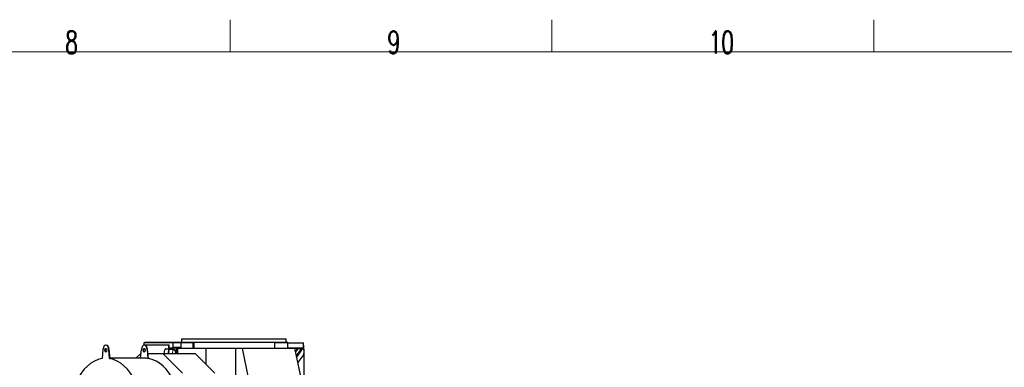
# Model space of a CAD drawing. Header units: inches. Extents: x 0 to 23760, y -13 to 16800.
# Tile 217 of 222: x 14572 to 20691, y 14641 to 16800. Entities that reach past the tile are written whole.
import ezdxf

# ---------------------------------------------------------------- set-up
doc = ezdxf.new("R2010")
doc.units = ezdxf.units.IN
doc.layers.add('210', color=7, linetype='Continuous', true_color=0xffffff)
doc.layers.add('254', color=7, linetype='Continuous', true_color=0xffffff)
doc.styles.add('latin_extended', font='simplex.shx')

msp = doc.modelspace()

# ---------------------------------------------------------------- linework, layer by layer
at = {"layer": '210', "color": 7, "linetype": 'Continuous', "lineweight": 18}
for p, q in [((15880, 16600), (15880, 16800)), ((17880, 16600), (17880, 16800)), ((19880, 16600), (19880, 16800)), ((200, 16600), (23560, 16600))]:
    msp.add_line(p, q, dxfattribs=at)
at = {"layer": '254', "color": 2, "linetype": 'Continuous', "lineweight": 25}
for p, q in [((15578.61, 14817.166), (15578.61, 14796.385)), ((15578.61, 14817.166), (16228.61, 14817.166)), ((16228.61, 14796.385), (16228.61, 14817.166)), ((15090.06, 14751.887), (15085.252, 14695.792)), ((15110.671, 14779.157), (15108.213, 14779.157)), ((15131.175, 14695.792), (15126.366, 14751.887)), ((15133.632, 14695.792), (15128.824, 14751.887)), ((15323.785, 14697.658), (15328.434, 14751.887)), ((15346.464, 14779.156), (15343.506, 14779.156)), ((15343.506, 14778.699), (15343.506, 14779.156)), ((15343.506, 14741.884), (15343.506, 14752.424)), ((15345.006, 14793.156), (15345.006, 14794.656)), ((15345.006, 14794.656), (15350.006, 14794.656)), ((15523.506, 14793.156), (15345.006, 14793.156)), ((15345.006, 14779.156), (15345.006, 14793.156)), ((15349.044, 14779.157), (15346.587, 14779.157)), ((15499.182, 14779.156), (15349.169, 14779.156)), ((15653.739, 14794.656), (15350.006, 14794.656)), ((15364.739, 14751.887), (15369.548, 14695.792)), ((15372.005, 14695.792), (15367.197, 14751.887)), ((15469.706, 14725.495), (15474.583, 14748.857)), ((15479.973, 14755.437), (15500.067, 14755.437)), ((15499.105, 14755.437), (15499.182, 14755.801)), ((15499.182, 14755.801), (15499.182, 14779.156)), ((15500.41, 14779.156), (15499.182, 14779.156)), ((15499.182, 14755.801), (15522.937, 14755.801)), ((15500.067, 14755.437), (15502.694, 14755.437)), ((15500.41, 14759.156), (15500.41, 14779.156)), ((15523.506, 14759.156), (15500.41, 14759.156)), ((15502.694, 14755.437), (15502.53, 14754.653)), ((15502.623, 14755.095), (15502.654, 14755.095)), ((15502.654, 14755.095), (15525.18, 14755.095)), ((15503.462, 14754.582), (15525.17, 14754.582)), ((15522.937, 14755.801), (15522.789, 14755.093)), ((15522.937, 14755.801), (15522.937, 14759.156)), ((15573.506, 14793.156), (15523.506, 14793.156)), ((15523.506, 14793.156), (15523.506, 14763.348)), ((15523.506, 14759.156), (15523.506, 14763.348)), ((15573.506, 14763.348), (15523.506, 14763.348)), ((15573.506, 14759.156), (15523.506, 14759.156)), ((15525.18, 14755.095), (15525.193, 14755.087)), ((15526.528, 14754.24), (15537.038, 14747.57)), ((15527.656, 14754.303), (15538.267, 14747.57)), ((15545.216, 14759.155), (15545.216, 14725.495)), ((15552.15, 14759.385), (15729.226, 14759.385)), ((15552.15, 14759.385), (15552.15, 14725.495)), ((15651.069, 14793.156), (15573.506, 14793.156)), ((15573.506, 14793.129), (15573.506, 14793.156)), ((15573.506, 14793.129), (15573.506, 14763.348)), ((15573.506, 14759.385), (15573.506, 14763.348)), ((15578.61, 14796.385), (16228.61, 14796.385)), ((15653.74, 14793.156), (15651.069, 14793.156)), ((15651.069, 14759.385), (15651.069, 14793.156)), ((15653.738, 14796.385), (15653.738, 14759.385)), ((15729.226, 14759.385), (15913.456, 14759.385)), ((15729.226, 14759.385), (15729.226, 14661.603)), ((15913.456, 14759.385), (15953.879, 14759.385)), ((15913.456, 14759.385), (15913.456, 14511.371)), ((15953.879, 14759.385), (15994.454, 14565.029)), ((15953.879, 14759.385), (16280.721, 14759.385)), ((16239.006, 14794.656), (16158.246, 14794.656)), ((16158.259, 14759.385), (16158.259, 14796.385)), ((16239.506, 14793.156), (16158.26, 14793.156)), ((16239.006, 14794.656), (16239.006, 14793.156)), ((16239.506, 14762.927), (16239.506, 14793.156)), ((16239.506, 14793.156), (16336.006, 14793.156)), ((16239.506, 14762.927), (16336.006, 14762.927)), ((16239.506, 14759.385), (16239.506, 14762.927)), ((16280.721, 14759.385), (16300.435, 14759.385)), ((16280.721, 14759.385), (16321.296, 14565.029)), ((16336.006, 14759.156), (16280.769, 14759.156)), ((16300.275, 14759.156), (16285.251, 14737.685)), ((16285.808, 14735.011), (16299.883, 14754.778)), ((16325.812, 14757.298), (16291.28, 14708.803)), ((16292.585, 14702.551), (16331.569, 14757.298)), ((16303.506, 14758.702), (16303.506, 14759.156)), ((16303.506, 14758.702), (16329.639, 14758.702)), ((16303.506, 14757.748), (16303.506, 14758.702)), ((16307.769, 14758.668), (16323.361, 14758.668)), ((16325.979, 14758.104), (16325.485, 14757.41)), ((16325.812, 14757.298), (16331.569, 14757.298)), ((16325.979, 14758.104), (16330.235, 14758.104)), ((16329.213, 14758.102), (16329.963, 14759.156)), ((16330.073, 14758.102), (16330.823, 14759.156)), ((16332.05, 14757.069), (16330.235, 14758.104)), ((16331.102, 14759.156), (16332.489, 14757.685)), ((16331.53, 14758.702), (16337.506, 14758.702)), ((16336.006, 14762.927), (16336.006, 14793.156)), ((16336.006, 14779.156), (16337.506, 14779.156)), ((16336.006, 14759.156), (16336.006, 14762.927)), ((16337.94, 14753.656), (16336.955, 14753.656)), ((16337.506, 14758.702), (16337.506, 14779.156)), ((16337.506, 14753.656), (16337.506, 14758.702)), ((16339.006, 14753.656), (16337.94, 14753.656)), ((16338.333, 14748.104), (16338.333, 14725.887)), ((16339.006, 14753.656), (16339.006, 14572.156)), ((15131.175, 14695.792), (15133.632, 14695.792)), ((15346.587, 14697.657), (15133.473, 14697.657)), ((15322.627, 14725.497), (15294.969, 14697.657)), ((15326.172, 14725.497), (15322.627, 14725.497)), ((15463.534, 14725.497), (15369.461, 14725.497)), ((15372.005, 14695.792), (15369.548, 14695.792)), ((15665.751, 14725.497), (15463.534, 14725.497)), ((15583.868, 14604.371), (15463.534, 14725.497)), ((15540.466, 14734.753), (15538.534, 14725.496)), ((15541.695, 14734.753), (15539.762, 14725.496)), ((15786.085, 14604.371), (15665.751, 14725.497)), ((16336.324, 14719.327), (16299.793, 14668.025))]:
    msp.add_line(p, q, dxfattribs=at)
at = {"layer": '254', "color": 110, "linetype": 'Continuous', "lineweight": 13}
for p, q in [((15126.366, 14751.887), (15128.824, 14751.887)), ((15350.006, 14793.156), (15350.006, 14794.656)), ((15364.739, 14751.887), (15367.197, 14751.887)), ((15493.816, 14725.495), (15500.067, 14755.437)), ((15503.462, 14754.582), (15497.39, 14725.495)), ((15519.097, 14725.495), (15525.17, 14754.582)), ((15526.528, 14754.24), (15520.527, 14725.495)), ((15538.267, 14747.57), (15537.038, 14747.57)), ((16290.502, 14712.523), (16323.361, 14758.668)), ((16332.05, 14757.069), (16292.731, 14701.851)), ((16337.94, 14753.656), (16337.94, 14751.164)), ((15541.695, 14734.753), (15540.466, 14734.753)), ((16337.94, 14722.825), (16337.94, 14569.656))]:
    msp.add_line(p, q, dxfattribs=at)
at = {"layer": '254', "color": 2, "linetype": 'Continuous', "lineweight": 25}
for centre, major_axis, ratio, start_param, end_param in [((15108.213, 14747.157), (0, -32), 0.57357644, 1.71914931, 4.56403599), ((15110.671, 14747.157), (0, -11), 0.57357644, 3.3375495, 4.71238898), ((15110.671, 14747.157), (0, -11), 0.57357644, 4.71238898, 6.08722847), ((15110.671, 14747.157), (0, -32), 0.57357644, 1.71914931, 3.14159265), ((15346.587, 14747.157), (0, 32), 0.57357644, 4.86074197, 7.70562865), ((15349.044, 14747.157), (0, 11), 0.57357644, 0.19595684, 1.57079633), ((15349.044, 14747.157), (0, 11), 0.57357644, 1.57079633, 2.94563581), ((15349.044, 14747.157), (0, -32), 0.57357644, 1.71914931, 3.14159265), ((15479.973, 14745.437), (0, 10), 0.57357644, 0, 1.22173048), ((15502.115, 14755.437), (-2.447, 0.511), 0.2801665, 1.79966633, 2.21118318), ((15525.709, 14754.24), (0.979, -0.204), 0.2801665, 0.64038685, 2.21118318), ((15525.608, 14754.303), (-2.447, 0.511), 0.2801665, 3.78197951, 4.94125899), ((15535.076, 14738.173), (0, 10), 0.57357644, 4.36332313, 5.93411946), ((15536.305, 14738.173), (0, 10), 0.57357644, 4.36332313, 5.93411946), ((16308.237, 14749.403), (9.562, -2.928), 0.91930192, 1.89238477, 2.844395), ((16323.073, 14757.728), (3.059, 0.098), 0.30590282, 0.30740567, 1.46668516), ((16323.724, 14758.641), (-2.12, 1.332), 0.08179422, 2.600629, 3.01214585), ((16332.405, 14756.76), (-0.848, 0.533), 0.08179422, 5.19380741, 6.1537385), ((16330.142, 14748.104), (0, -10), 0.81915204, 1.57079633, 2.85098862), ((15108.213, 14267.157), (0, 430.5), 0.57357644, 0.09312407, 6.19006123), ((15346.587, 14267.157), (0, 430.5), 0.57357644, 6.19006123, 6.28318531), ((15349.044, 14267.157), (0, 430.5), 0.57357644, 3.14159265, 6.19006123), ((16330.142, 14725.887), (0, -10), 0.81915204, 0.85521133, 1.57079633)]:
    msp.add_ellipse(centre, major_axis=major_axis, ratio=ratio, start_param=start_param, end_param=end_param, dxfattribs=at)
for centre, major_axis in [((15108.213, 14747.157), (0, -11)), ((15346.587, 14747.157), (0, 11))]:
    msp.add_ellipse(centre, major_axis=major_axis, ratio=0.57357644, dxfattribs=at)

# ---------------------------------------------------------------- texts
at = {"layer": '210', "color": 211, "linetype": 'Continuous', "lineweight": 18, "char_height": 140, "attachment_point": 7, "line_spacing_factor": 0.963855, "style": 'latin_extended'}
for s, insert in [('\\W0.6563;8', (14855.328, 16589.303)), ('\\W0.7067;9', (16855.328, 16589.303)), ('\\W0.6453;10', (18855.328, 16589.303))]:
    msp.add_mtext(s, dxfattribs=dict(at, insert=insert))

doc.saveas('drawing.dxf')
